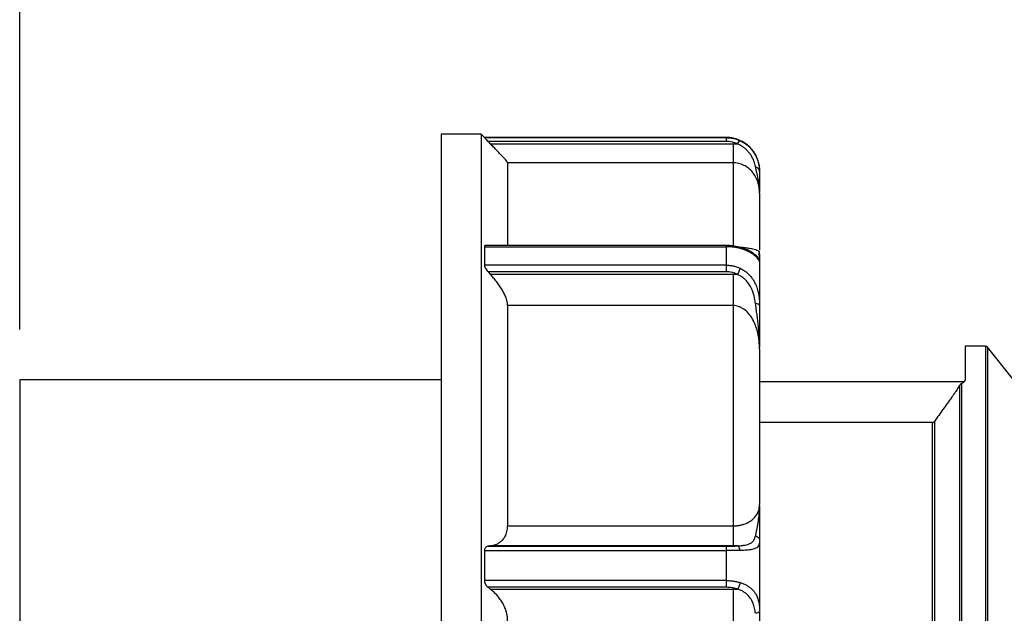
# Model space of a CAD drawing. Header units: inches. Extents: x 0 to 33, y 0 to 25.5.
# Tile 9 of 20: x 14.6 to 17.5, y 13.8 to 15.6. Entities that reach past the tile are written whole.
import ezdxf

# ---------------------------------------------------------------- set-up
doc = ezdxf.new("R2010")
doc.units = ezdxf.units.IN
doc.header["$LTSCALE"] = 3
doc.header["$MEASUREMENT"] = 0
doc.linetypes.add('SLD-Solid', pattern=[0])
doc.layers.add('DIMENSIONS', color=140, linetype='SLD-Solid', lineweight=25)
doc.styles.add('SLDTEXTSTYLE0', font='GOTHIC.TTF', dxfattribs={"width": 0.913})
doc.dimstyles.new('SLDDIMSTYLE1', dxfattribs={"dimtxt": 0.375, "dimasz": 0.45, "dimexe": 0, "dimexo": 0.0625, "dimgap": 0.09375, "dimtad": 0, "dimtih": 1, "dimtoh": 1, "dimrnd": 1e-09, "dimzin": 12, "dimdsep": 46, "dimtxsty": 'SLDTEXTSTYLE0', "dimsah": 1, "dimcen": 0.09, "dimadec": 0, "dimazin": 3, "dimtfac": 1, "dimtofl": 0, "dimtmove": 0, "dimatfit": 3, "dimfxl": 0, "dimfrac": 2, "dimtolj": 1, "dimtzin": 12, "dimarcsym": 0})
doc.dimstyles.new('SLDDIMSTYLE2', dxfattribs={"dimtxt": 0.375, "dimasz": 0.45, "dimexe": 0, "dimexo": 0.0625, "dimgap": 0.09375, "dimtad": 0, "dimtih": 1, "dimtoh": 1, "dimrnd": 1e-09, "dimzin": 4, "dimdsep": 46, "dimtxsty": 'SLDTEXTSTYLE0', "dimsah": 1, "dimcen": 0.09, "dimadec": 0, "dimazin": 1, "dimtfac": 1, "dimtofl": 0, "dimtmove": 0, "dimatfit": 3, "dimfxl": 0, "dimfrac": 2, "dimtolj": 1, "dimtzin": 12, "dimarcsym": 0})

# ---------------------------------------------------------------- blocks, each defined once
blk = doc.blocks.new('_D_1')
at = {"layer": 'DIMENSIONS'}
for p, q in [((14.5846, 14.6695), (14.5846, 16.806)), ((19.1701, 14.6699), (19.1701, 16.806)), ((14.5846, 16.431), (15.8108, 16.431)), ((19.1701, 16.431), (17.944, 16.431)), ((16.254, 16.4281), (16.1397, 16.4281)), ((16.1397, 16.4281), (16.1397, 15.8328)), ((17.5008, 16.4281), (17.6151, 16.4281)), ((17.6151, 16.4281), (17.6151, 15.8328)), ((16.1397, 15.8328), (16.254, 15.8328)), ((17.6151, 15.8328), (17.5008, 15.8328))]:
    blk.add_line(p, q, dxfattribs=at)
for points in [[(14.5846, 16.431), (15.0346, 16.341), (15.0346, 16.521)], [(19.1701, 16.431), (18.7201, 16.521), (18.7201, 16.341)]]:
    blk.add_solid(points, dxfattribs=at)
at = {"layer": 'DIMENSIONS', "char_height": 0.375, "attachment_point": 1, "style": 'SLDTEXTSTYLE0'}
for s, insert in [('4.59', (16.3925, 16.9833)), ('116.5', (16.254, 16.3118))]:
    blk.add_mtext(s, dxfattribs=dict(at, insert=insert))
blk = doc.blocks.new('_D_2')
at = {"layer": 'DIMENSIONS'}
for p, q in [((14.5846, 14.6695), (14.5846, 18.5458)), ((22.5858, 14.6951), (22.5858, 18.5458)), ((14.5846, 18.1708), (17.5187, 18.1708)), ((17.9618, 18.168), (17.8475, 18.168)), ((17.8475, 18.168), (17.8475, 17.5726)), ((19.2087, 18.168), (19.3229, 18.168)), ((19.3229, 18.168), (19.3229, 17.5726)), ((22.5858, 18.1708), (19.6518, 18.1708)), ((17.8475, 17.5726), (17.9618, 17.5726)), ((19.3229, 17.5726), (19.2087, 17.5726))]:
    blk.add_line(p, q, dxfattribs=at)
for points in [[(14.5846, 18.1708), (15.0346, 18.0808), (15.0346, 18.2608)], [(22.5858, 18.1708), (22.1358, 18.2608), (22.1358, 18.0808)]]:
    blk.add_solid(points, dxfattribs=at)
at = {"layer": 'DIMENSIONS', "char_height": 0.375, "attachment_point": 1, "style": 'SLDTEXTSTYLE0'}
for s, insert in [('8.00', (18.1003, 18.7231)), ('203.2', (17.9618, 18.0517))]:
    blk.add_mtext(s, dxfattribs=dict(at, insert=insert))

msp = doc.modelspace()

# ---------------------------------------------------------------- linework, layer by layer
for p, q in [((15.9547, 15.2499), (15.8366, 15.2499)), ((15.8366, 15.2499), (15.8366, 13.3995)), ((15.9646, 15.24), (15.9547, 15.2499)), ((15.9547, 15.2499), (15.9547, 13.3995)), ((16.6831, 15.24), (15.9646, 15.24)), ((15.9646, 15.24), (15.9646, 15.2394)), ((16.6831, 15.2394), (15.9646, 15.2394)), ((15.9754, 15.2281), (15.982, 15.2214)), ((16.6831, 15.2281), (15.9754, 15.2281)), ((15.982, 15.2214), (16.7028, 15.2214)), ((16.0335, 15.1649), (16.0335, 14.919)), ((16.7028, 15.1649), (16.0335, 15.1649)), ((15.9646, 14.9156), (15.9646, 14.8605)), ((15.9646, 14.9156), (16.6831, 14.9156)), ((16.6831, 14.919), (15.968, 14.919)), ((16.6831, 14.8605), (15.9646, 14.8605)), ((15.9754, 14.8411), (15.982, 14.8339)), ((16.6831, 14.8411), (15.9754, 14.8411)), ((15.982, 14.8339), (16.7028, 14.8339)), ((16.0335, 14.7406), (16.0335, 14.086)), ((16.7028, 14.7406), (16.0335, 14.7406)), ((17.4521, 14.6199), (17.3917, 14.6199)), ((17.3917, 14.6199), (17.3917, 14.5206)), ((17.5325, 14.5242), (17.4581, 14.6172)), ((15.8366, 14.5195), (14.5846, 14.5195)), ((14.5846, 14.5195), (14.5846, 13.3995)), ((17.3881, 14.5136), (16.7815, 14.5136)), ((17.2946, 14.3929), (16.7815, 14.3929)), ((16.0335, 14.086), (16.7028, 14.086)), ((15.9646, 14.0126), (15.9646, 13.9235)), ((15.9646, 14.0126), (16.6831, 14.0126)), ((15.982, 14.0265), (15.9754, 14.0256)), ((15.9754, 14.0256), (16.6831, 14.0256)), ((16.7028, 14.0265), (15.982, 14.0265)), ((16.6831, 13.9235), (15.9646, 13.9235)), ((15.9754, 13.9035), (15.982, 13.8985)), ((16.6831, 13.9035), (15.9754, 13.9035)), ((15.982, 13.8985), (16.7028, 13.8985))]:
    msp.add_line(p, q)
for centre, radius, start in [((16.6831, 15.1416), 0.0984, 0), ((17.4521, 14.6121), 0.00787, 38.66)]:
    msp.add_arc(centre, radius, start, 90)
for points, knots in [([(15.9646, 15.2394), (15.9646, 15.2394), (15.9646, 15.2393), (15.965, 15.2389), (15.9656, 15.2382), (15.9664, 15.2373), (15.968, 15.2357), (15.9709, 15.2327), (15.9738, 15.2297), (15.9754, 15.2281)], [0, 0, 0, 0, 0.086108, 0.174093, 0.264904, 0.359403, 0.458357, 0.704711, 1, 1, 1, 1]), ([(16.6831, 15.2394), (16.6851, 15.2394), (16.689, 15.2393), (16.695, 15.2388), (16.7009, 15.2378), (16.7068, 15.2366), (16.7126, 15.2349), (16.7183, 15.2329), (16.722, 15.2313), (16.7239, 15.2305)], [0, 0, 0, 0, 0.140849, 0.282232, 0.424231, 0.566928, 0.710404, 0.854736, 1, 1, 1, 1]), ([(16.6831, 15.2281), (16.6831, 15.2314), (16.6831, 15.2342), (16.6831, 15.2382), (16.6831, 15.2393), (16.6831, 15.2394)], [0, 0, 0, 0, 0.5, 0.5, 1, 1, 1, 1]), ([(16.0335, 15.1649), (16.0334, 15.1651), (16.0334, 15.1654), (16.033, 15.1661), (16.0324, 15.1671), (16.0315, 15.1683), (16.0304, 15.1698), (16.0283, 15.1724), (16.0242, 15.1772), (16.0175, 15.1845), (16.0097, 15.1928), (16.0012, 15.2017), (15.9919, 15.2113), (15.9853, 15.218), (15.982, 15.2214)], [0, 0, 0, 0, 0.0404213, 0.0808599, 0.1215336, 0.1626563, 0.2044348, 0.2470665, 0.3698147, 0.5004176, 0.6206013, 0.7463262, 0.8710299, 1, 1, 1, 1]), ([(16.7157, 15.2209), (16.7144, 15.2215), (16.7119, 15.2226), (16.708, 15.224), (16.704, 15.2252), (16.6985, 15.2266), (16.6915, 15.2278), (16.6859, 15.228), (16.6831, 15.2281)], [0, 0, 0, 0, 0.124543, 0.249146, 0.374229, 0.500207, 0.750868, 1, 1, 1, 1]), ([(16.7028, 15.2214), (16.7049, 15.2214), (16.7092, 15.2213), (16.7135, 15.221), (16.7157, 15.2209)], [0, 0, 0, 0, 0.4977616, 1, 1, 1, 1]), ([(16.7028, 15.2214), (16.7028, 15.208), (16.7028, 15.1801), (16.7028, 15.1666), (16.7028, 15.1649)], [0, 0, 0, 0, 0.428571, 1, 1, 1, 1]), ([(16.7157, 15.2209), (16.7172, 15.2235), (16.7206, 15.2288), (16.7231, 15.2307), (16.7239, 15.2305)], [0, 0, 0, 0, 0.428571, 1, 1, 1, 1]), ([(16.7695, 15.1529), (16.7692, 15.1541), (16.7687, 15.1567), (16.7676, 15.1608), (16.7662, 15.1654), (16.7645, 15.1702), (16.7626, 15.1751), (16.7603, 15.1799), (16.7577, 15.1847), (16.7539, 15.1907), (16.7485, 15.1977), (16.7411, 15.2053), (16.7331, 15.2117), (16.7246, 15.217), (16.7186, 15.2196), (16.7157, 15.2209)], [0, 0, 0, 0, 0.055436, 0.114937, 0.178587, 0.246515, 0.308192, 0.370187, 0.432295, 0.493921, 0.605773, 0.712282, 0.813532, 0.909474, 1, 1, 1, 1]), ([(16.7239, 15.2305), (16.7256, 15.2296), (16.7291, 15.228), (16.7341, 15.2251), (16.7388, 15.222), (16.7433, 15.2187), (16.7476, 15.2151), (16.7543, 15.2089), (16.7624, 15.1994), (16.7703, 15.1865), (16.7759, 15.1735), (16.779, 15.1621), (16.7806, 15.1526), (16.7814, 15.145), (16.7815, 15.1404), (16.7815, 15.1381)], [0, 0, 0, 0, 0.044412, 0.088528, 0.132382, 0.176005, 0.219431, 0.262693, 0.392863, 0.518139, 0.64067, 0.763702, 0.844718, 0.923367, 1, 1, 1, 1]), ([(16.7028, 15.1649), (16.7028, 15.1535), (16.7028, 15.1265), (16.7028, 15.0424), (16.7028, 14.9854), (16.7028, 14.9149)], [0, 0, 0, 0, 0.5, 0.5, 1, 1, 1, 1]), ([(16.7815, 15.0747), (16.7815, 15.0767), (16.7814, 15.0808), (16.7809, 15.0867), (16.7801, 15.0924), (16.7791, 15.0977), (16.7779, 15.1028), (16.7753, 15.1114), (16.7704, 15.1229), (16.7613, 15.1367), (16.7499, 15.1484), (16.7379, 15.1562), (16.7276, 15.1607), (16.7194, 15.1631), (16.7111, 15.1646), (16.7055, 15.1648), (16.7028, 15.1649)], [0, 0, 0, 0, 0.054666, 0.10687, 0.156599, 0.203844, 0.248596, 0.290848, 0.433237, 0.558579, 0.683711, 0.793742, 0.848245, 0.900323, 0.950654, 1, 1, 1, 1]), ([(16.7815, 15.1381), (16.7815, 15.1417), (16.7788, 15.1479), (16.7725, 15.1518), (16.7695, 15.1529)], [0, 0, 0, 0, 0.571429, 1, 1, 1, 1]), ([(16.7815, 15.0747), (16.7815, 15.0777), (16.7814, 15.0835), (16.7809, 15.0918), (16.7801, 15.0994), (16.7792, 15.1064), (16.7779, 15.1142), (16.7762, 15.1228), (16.774, 15.1326), (16.7717, 15.1423), (16.7702, 15.1494), (16.7695, 15.1529)], [0, 0, 0, 0, 0.120702, 0.23168, 0.333255, 0.425848, 0.509939, 0.639961, 0.759825, 0.882006, 1, 1, 1, 1]), ([(16.7815, 15.1416), (16.7815, 15.1416), (16.7815, 15.1415), (16.7815, 15.1408), (16.7815, 15.1397), (16.7815, 15.1386), (16.7815, 15.1381)], [0, 0, 0, 0, 0.2498426, 0.4997481, 0.7497797, 1, 1, 1, 1]), ([(16.7815, 15.1381), (16.7815, 15.1296), (16.7815, 15.1124), (16.7815, 15.0942), (16.7815, 15.0827), (16.7815, 15.0772)], [0, 0, 0, 0, 0.341844, 0.68955, 1, 1, 1, 1]), ([(16.7815, 15.0747), (16.7815, 15.0633), (16.7815, 15.0406), (16.7815, 14.9832), (16.7815, 14.9302), (16.7815, 14.9049)], [0, 0, 0, 0, 0.342757, 0.685514, 1, 1, 1, 1]), ([(15.968, 14.919), (15.968, 14.919), (15.9668, 14.9192), (15.9657, 14.9186), (15.9647, 14.9171), (15.9646, 14.9161), (15.9646, 14.9156)], [0, 0, 0, 0, 0.006592, 0.523371, 0.765782, 1, 1, 1, 1]), ([(16.6831, 14.9156), (16.6831, 14.9164), (16.6831, 14.9182), (16.6831, 14.9192), (16.6831, 14.919), (16.6831, 14.9189)], [0, 0, 0, 0, 0.46002, 0.92004, 1, 1, 1, 1]), ([(16.7205, 14.9146), (16.7145, 14.9159), (16.7025, 14.9184), (16.6895, 14.9188), (16.6831, 14.919)], [0, 0, 0, 0, 0.50017, 1, 1, 1, 1]), ([(16.7239, 14.9103), (16.722, 14.9108), (16.7183, 14.9117), (16.7126, 14.9129), (16.7068, 14.9139), (16.7009, 14.9146), (16.695, 14.9152), (16.689, 14.9155), (16.6851, 14.9155), (16.6831, 14.9156)], [0, 0, 0, 0, 0.145264, 0.289596, 0.433072, 0.575769, 0.717768, 0.859151, 1, 1, 1, 1]), ([(16.7239, 14.9103), (16.7233, 14.9123), (16.7216, 14.9148), (16.7193, 14.9148), (16.7182, 14.9144)], [0.25, 0.25, 0.25, 0.25, 0.6785714, 1, 1, 1, 1]), ([(16.7761, 14.8844), (16.7762, 14.8844), (16.7766, 14.884), (16.7747, 14.8862), (16.7693, 14.8916), (16.7563, 14.901), (16.7385, 14.9094), (16.7266, 14.9128), (16.7204, 14.9146)], [0, 0, 0, 0, 0.003599, 0.130093, 0.338808, 0.639713, 0.815824, 1, 1, 1, 1]), ([(16.7212, 14.9144), (16.726, 14.9141), (16.7364, 14.9134), (16.7498, 14.9116), (16.7657, 14.9085), (16.7789, 14.9038), (16.7806, 14.9002), (16.7815, 14.8983)], [0, 0, 0, 0, 0.104644, 0.229066, 0.370326, 0.67134, 1, 1, 1, 1]), ([(16.7815, 14.871), (16.7815, 14.8712), (16.7815, 14.8716), (16.7812, 14.8725), (16.7808, 14.8737), (16.7801, 14.875), (16.7788, 14.8774), (16.776, 14.8811), (16.771, 14.8862), (16.7652, 14.891), (16.7592, 14.8952), (16.752, 14.8994), (16.7437, 14.9034), (16.7344, 14.9072), (16.7274, 14.9092), (16.7239, 14.9103)], [0, 0, 0, 0, 0.046231, 0.0928, 0.139781, 0.187245, 0.235261, 0.357783, 0.480752, 0.564288, 0.648633, 0.734087, 0.820943, 0.909488, 1, 1, 1, 1]), ([(16.7639, 14.8911), (16.766, 14.8897), (16.7744, 14.8843), (16.78, 14.8758), (16.781, 14.8726), (16.7815, 14.871)], [0, 0, 0, 0, 0.149777, 0.582984, 1, 1, 1, 1]), ([(16.7815, 14.871), (16.7813, 14.8729), (16.781, 14.8767), (16.7787, 14.8817), (16.7763, 14.884), (16.7753, 14.8851)], [0, 0, 0, 0, 0.36257, 0.724785, 1, 1, 1, 1]), ([(16.7779, 14.8916), (16.7779, 14.8916), (16.7801, 14.8923), (16.7804, 14.8944), (16.7806, 14.8965)], [0, 0, 0, 0, 0.018867, 1, 1, 1, 1]), ([(16.7792, 14.8877), (16.7799, 14.8876), (16.7828, 14.887), (16.7813, 14.895), (16.7802, 14.9012)], [0, 0, 0, 0, 0.231057, 1, 1, 1, 1]), ([(16.7815, 14.8936), (16.7815, 14.8889), (16.7815, 14.8778), (16.7815, 14.8735), (16.7815, 14.871)], [0, 0, 0, 0, 0.422501, 1, 1, 1, 1]), ([(15.9646, 14.8605), (15.9646, 14.86), (15.9646, 14.8591), (15.965, 14.8575), (15.9656, 14.8558), (15.9664, 14.8538), (15.968, 14.8508), (15.9709, 14.8464), (15.9738, 14.843), (15.9754, 14.8411)], [0, 0, 0, 0, 0.086108, 0.174093, 0.264904, 0.359403, 0.458357, 0.704711, 1, 1, 1, 1]), ([(16.6831, 14.8605), (16.6851, 14.8604), (16.689, 14.8604), (16.695, 14.8598), (16.7009, 14.8589), (16.7068, 14.8575), (16.7126, 14.8558), (16.7183, 14.8538), (16.722, 14.8521), (16.7239, 14.8513)], [0, 0, 0, 0, 0.140849, 0.282232, 0.424231, 0.566928, 0.710404, 0.854736, 1, 1, 1, 1]), ([(16.6831, 14.8411), (16.6831, 14.8447), (16.6831, 14.8484), (16.6831, 14.8552), (16.6831, 14.8583), (16.6831, 14.8605)], [0, 0, 0, 0, 0.5, 0.5, 1, 1, 1, 1]), ([(16.7815, 14.871), (16.7815, 14.8665), (16.7815, 14.8577), (16.7815, 14.8441), (16.7815, 14.8303), (16.7815, 14.8161), (16.7815, 14.8017), (16.7815, 14.787), (16.7815, 14.772), (16.7815, 14.7567), (16.7815, 14.7463), (16.7815, 14.7411)], [0, 0, 0, 0, 0.111214, 0.222351, 0.333433, 0.444481, 0.555519, 0.666567, 0.777649, 0.888786, 1, 1, 1, 1]), ([(16.0335, 14.7406), (16.0334, 14.7416), (16.0334, 14.7438), (16.033, 14.7471), (16.0324, 14.7507), (16.0315, 14.7544), (16.0304, 14.7582), (16.0283, 14.7648), (16.0242, 14.7744), (16.0175, 14.7868), (16.0097, 14.7991), (16.0012, 14.8109), (15.9919, 14.8227), (15.9853, 14.8301), (15.982, 14.8339)], [0, 0, 0, 0, 0.040421, 0.08086, 0.121534, 0.162656, 0.204435, 0.247066, 0.369815, 0.500418, 0.620601, 0.746326, 0.87103, 1, 1, 1, 1]), ([(16.7157, 14.8333), (16.7144, 14.8339), (16.7119, 14.8352), (16.708, 14.8367), (16.704, 14.838), (16.6985, 14.8395), (16.6915, 14.8408), (16.6859, 14.841), (16.6831, 14.8411)], [0, 0, 0, 0, 0.124544, 0.249147, 0.37423, 0.500207, 0.750867, 1, 1, 1, 1]), ([(16.7028, 14.8339), (16.7028, 14.8194), (16.7028, 14.784), (16.7028, 14.7535), (16.7028, 14.7406)], [0, 0, 0, 0, 0.428571, 1, 1, 1, 1]), ([(16.7028, 14.8339), (16.7049, 14.8339), (16.7092, 14.8338), (16.7135, 14.8335), (16.7157, 14.8333)], [0, 0, 0, 0, 0.49777, 1, 1, 1, 1]), ([(16.7239, 14.8513), (16.7233, 14.8496), (16.7211, 14.8442), (16.7177, 14.8371), (16.7157, 14.8333)], [0, 0, 0, 0, 0.428571, 1, 1, 1, 1]), ([(16.7695, 14.7469), (16.7691, 14.7494), (16.7684, 14.7547), (16.7668, 14.7632), (16.7645, 14.7726), (16.7609, 14.7841), (16.7553, 14.7967), (16.7475, 14.8087), (16.7394, 14.8178), (16.7314, 14.8245), (16.7238, 14.8295), (16.7184, 14.8321), (16.7157, 14.8333)], [0, 0, 0, 0, 0.071985, 0.153885, 0.24597, 0.344728, 0.493496, 0.627164, 0.744468, 0.832229, 0.917402, 1, 1, 1, 1]), ([(16.7239, 14.8513), (16.7256, 14.8504), (16.7292, 14.8486), (16.7343, 14.8456), (16.7391, 14.8423), (16.7436, 14.8387), (16.7479, 14.8349), (16.7519, 14.8309), (16.7556, 14.8267), (16.759, 14.8223), (16.7622, 14.8177), (16.7651, 14.813), (16.7677, 14.8081), (16.7716, 14.7999), (16.7759, 14.7879), (16.779, 14.7738), (16.7806, 14.7615), (16.7814, 14.7512), (16.7815, 14.7445), (16.7815, 14.7411)], [0, 0, 0, 0, 0.04543, 0.09034, 0.134763, 0.178733, 0.222285, 0.265455, 0.308278, 0.350791, 0.393031, 0.435035, 0.476839, 0.518481, 0.641556, 0.764394, 0.844342, 0.922766, 1, 1, 1, 1]), ([(16.7028, 14.7406), (16.7028, 14.6517), (16.7028, 14.5509), (16.7028, 14.3308), (16.7028, 14.2114), (16.7028, 14.086)], [0, 0, 0, 0, 0.5, 0.5, 1, 1, 1, 1]), ([(16.7815, 14.6111), (16.7815, 14.6141), (16.7814, 14.62), (16.7809, 14.6286), (16.7801, 14.6368), (16.7791, 14.6445), (16.7779, 14.6518), (16.7753, 14.6642), (16.7704, 14.6807), (16.7613, 14.7005), (16.7499, 14.7171), (16.7379, 14.7282), (16.7276, 14.7346), (16.7194, 14.738), (16.7111, 14.7402), (16.7055, 14.7405), (16.7028, 14.7406)], [0, 0, 0, 0, 0.054667, 0.106868, 0.156592, 0.203828, 0.248568, 0.290805, 0.433183, 0.558536, 0.683671, 0.79371, 0.848222, 0.900307, 0.950646, 1, 1, 1, 1]), ([(16.7815, 14.6111), (16.7815, 14.6166), (16.7814, 14.627), (16.7809, 14.642), (16.7801, 14.6557), (16.7792, 14.6682), (16.7779, 14.682), (16.7762, 14.697), (16.774, 14.7139), (16.7717, 14.7303), (16.7702, 14.7414), (16.7695, 14.7469)], [0, 0, 0, 0, 0.12097, 0.232056, 0.33362, 0.426113, 0.510038, 0.640029, 0.759918, 0.882043, 1, 1, 1, 1]), ([(16.7815, 14.7411), (16.7815, 14.7425), (16.7788, 14.745), (16.7725, 14.7465), (16.7695, 14.7469)], [0, 0, 0, 0, 0.571429, 1, 1, 1, 1]), ([(16.7815, 14.7411), (16.7815, 14.7262), (16.7815, 14.696), (16.7815, 14.6553), (16.7815, 14.6287), (16.7815, 14.6159)], [0, 0, 0, 0, 0.338782, 0.683526, 1, 1, 1, 1]), ([(17.4521, 14.6199), (17.4521, 14.6199), (17.4521, 14.5999), (17.4521, 14.5219), (17.4521, 14.4638), (17.4521, 14.3153), (17.4521, 14.2248), (17.4521, 14.0201), (17.4521, 13.9059), (17.4521, 13.6649), (17.4521, 13.5381), (17.4521, 13.284), (17.4521, 13.1568), (17.4521, 12.9143), (17.4521, 12.799), (17.4521, 12.5915), (17.4521, 12.4993), (17.4521, 12.4231)], [0, 0, 0, 0, 0.125, 0.125, 0.25, 0.25, 0.375, 0.375, 0.5, 0.5, 0.625, 0.625, 0.75, 0.75, 0.875, 0.875, 1, 1, 1, 1]), ([(17.4583, 14.617), (17.4583, 14.617), (17.4583, 14.6192), (17.4583, 14.6116), (17.4583, 14.5931), (17.4583, 14.5601), (17.4583, 14.515), (17.4583, 14.4577), (17.4583, 14.389), (17.4583, 14.3095), (17.4583, 14.2202), (17.4583, 14.122), (17.4583, 14.016), (17.4583, 13.9033), (17.4583, 13.7852), (17.4583, 13.6629), (17.4583, 13.5377), (17.4583, 13.4111), (17.4583, 13.2843), (17.4583, 13.1587), (17.4583, 13.0358), (17.4583, 12.9168), (17.4583, 12.8031), (17.4583, 12.6957), (17.4583, 12.5963), (17.4583, 12.5159), (17.4583, 12.4731), (17.4583, 12.4568)], [0, 0, 0, 0, 0.000086, 0.042429, 0.084773, 0.127116, 0.16946, 0.211804, 0.254147, 0.296491, 0.338835, 0.381178, 0.423522, 0.465865, 0.508209, 0.550553, 0.592896, 0.63524, 0.677583, 0.719927, 0.762271, 0.804614, 0.846958, 0.889302, 0.931645, 0.973989, 1, 1, 1, 1]), ([(16.7815, 14.6111), (16.7815, 14.605), (16.7815, 14.5928), (16.7815, 14.5742), (16.7815, 14.5553), (16.7815, 14.5361), (16.7815, 14.5167), (16.7815, 14.497), (16.7815, 14.477), (16.7815, 14.4568), (16.7815, 14.4363), (16.7815, 14.4156), (16.7815, 14.3888), (16.7815, 14.3556), (16.7815, 14.3158), (16.7815, 14.2753), (16.7815, 14.2341), (16.7815, 14.1922), (16.7815, 14.1637), (16.7815, 14.1495)], [0, 0, 0, 0, 0.045533, 0.091018, 0.136466, 0.181887, 0.227293, 0.272694, 0.318101, 0.363525, 0.408977, 0.454467, 0.500006, 0.583444, 0.666751, 0.749993, 0.833238, 0.916551, 1, 1, 1, 1]), ([(17.3748, 14.5029), (17.3737, 14.501), (17.3714, 14.4972), (17.3679, 14.4914), (17.3635, 14.4847), (17.3584, 14.4769), (17.3544, 14.4713), (17.3524, 14.4684)], [0, 0, 0, 0, 0.165428, 0.332159, 0.500727, 0.753301, 1, 1, 1, 1]), ([(17.381, 14.5086), (17.3804, 14.5083), (17.3795, 14.5078), (17.378, 14.5067), (17.3768, 14.5055), (17.3757, 14.5043), (17.3751, 14.5033), (17.3748, 14.5029)], [0, 0, 0, 0, 0.229337, 0.443841, 0.643652, 0.828956, 1, 1, 1, 1]), ([(17.3748, 14.5029), (17.3748, 14.4587), (17.3748, 14.4022), (17.3748, 14.2684), (17.3748, 14.1911), (17.3748, 14.0207), (17.3748, 13.9276), (17.3748, 13.732), (17.3748, 13.6293), (17.3748, 13.4213), (17.3748, 13.3159), (17.3748, 13.1092), (17.3748, 13.0079), (17.3748, 12.8162), (17.3748, 12.7258), (17.3748, 12.5618), (17.3748, 12.4882), (17.3748, 12.4255)], [0, 0, 0, 0, 0.125, 0.125, 0.25, 0.25, 0.375, 0.375, 0.5, 0.5, 0.625, 0.625, 0.75, 0.75, 0.875, 0.875, 1, 1, 1, 1]), ([(17.3917, 14.5206), (17.3917, 14.5201), (17.3916, 14.519), (17.3911, 14.5174), (17.3902, 14.5158), (17.3886, 14.5138), (17.3859, 14.5112), (17.3826, 14.5095), (17.381, 14.5086)], [0, 0, 0, 0, 0.12525, 0.249557, 0.373855, 0.499078, 0.75104, 1, 1, 1, 1]), ([(17.381, 14.5086), (17.381, 14.4647), (17.381, 14.4084), (17.381, 14.2747), (17.381, 14.1973), (17.381, 14.0266), (17.381, 13.9333), (17.381, 13.7368), (17.381, 13.6337), (17.381, 13.4247), (17.381, 13.3187), (17.381, 13.1108), (17.381, 13.009), (17.381, 12.8161), (17.381, 12.7252), (17.381, 12.5602), (17.381, 12.4862), (17.381, 12.4231)], [0, 0, 0, 0, 0.125, 0.125, 0.25, 0.25, 0.375, 0.375, 0.5, 0.5, 0.625, 0.625, 0.75, 0.75, 0.875, 0.875, 1, 1, 1, 1]), ([(17.3524, 14.4684), (17.3436, 14.4563), (17.3264, 14.4322), (17.3092, 14.4081), (17.3008, 14.3962)], [0, 0, 0, 0, 0.507038, 1, 1, 1, 1]), ([(17.2946, 14.3929), (17.2952, 14.3929), (17.2963, 14.393), (17.298, 14.3937), (17.2996, 14.3947), (17.3004, 14.3957), (17.3008, 14.3962)], [0, 0, 0, 0, 0.22934, 0.470816, 0.726983, 1, 1, 1, 1]), ([(17.2946, 12.4376), (17.2946, 12.4885), (17.2946, 12.5508), (17.2946, 12.6935), (17.2946, 12.774), (17.2946, 12.9477), (17.2946, 13.0409), (17.2946, 13.2333), (17.2946, 13.3327), (17.2946, 13.5305), (17.2946, 13.6291), (17.2946, 13.8186), (17.2946, 13.9096), (17.2946, 14.0775), (17.2946, 14.1545), (17.2946, 14.2892), (17.2946, 14.3469), (17.2946, 14.3929)], [0, 0, 0, 0, 0.125, 0.125, 0.25, 0.25, 0.375, 0.375, 0.5, 0.5, 0.625, 0.625, 0.75, 0.75, 0.875, 0.875, 1, 1, 1, 1]), ([(17.3008, 14.3962), (17.3008, 14.3502), (17.3008, 14.2924), (17.3008, 14.1575), (17.3008, 14.0803), (17.3008, 13.9119), (17.3008, 13.8207), (17.3008, 13.6306), (17.3008, 13.5317), (17.3008, 13.3332), (17.3008, 13.2336), (17.3008, 13.0404), (17.3008, 12.9469), (17.3008, 12.7727), (17.3008, 12.6919), (17.3008, 12.5486), (17.3008, 12.4862), (17.3008, 12.435)], [0, 0, 0, 0, 0.125, 0.125, 0.25, 0.25, 0.375, 0.375, 0.5, 0.5, 0.625, 0.625, 0.75, 0.75, 0.875, 0.875, 1, 1, 1, 1]), ([(16.7028, 14.086), (16.7041, 14.086), (16.7069, 14.0861), (16.7111, 14.0863), (16.7152, 14.0867), (16.7193, 14.0873), (16.7234, 14.088), (16.7274, 14.0889), (16.7314, 14.09), (16.7391, 14.0924), (16.7499, 14.0973), (16.7613, 14.1052), (16.7704, 14.1149), (16.776, 14.1242), (16.7793, 14.1329), (16.7811, 14.1409), (16.7814, 14.1465), (16.7815, 14.1495)], [0, 0, 0, 0, 0.024684, 0.049497, 0.074541, 0.099914, 0.12571, 0.152017, 0.178919, 0.206492, 0.316976, 0.441542, 0.566978, 0.709248, 0.796246, 0.893188, 1, 1, 1, 1]), ([(16.7695, 14.0563), (16.7699, 14.0579), (16.7706, 14.0612), (16.7718, 14.0662), (16.7729, 14.0716), (16.7744, 14.0788), (16.7763, 14.0884), (16.7786, 14.1033), (16.781, 14.1238), (16.7813, 14.1403), (16.7815, 14.1495)], [0, 0, 0, 0, 0.0584497, 0.117826, 0.178309, 0.2400865, 0.3601035, 0.489976, 0.7155843, 1, 1, 1, 1]), ([(16.7815, 14.1459), (16.7815, 14.1278), (16.7815, 14.0905), (16.7815, 14.0583), (16.7815, 14.0418)], [0, 0, 0, 0, 0.484005, 1, 1, 1, 1]), ([(15.982, 14.0265), (15.9837, 14.0267), (15.987, 14.0273), (15.9919, 14.0285), (15.9966, 14.03), (16.0026, 14.0325), (16.0097, 14.0365), (16.0175, 14.043), (16.0242, 14.0512), (16.0288, 14.0602), (16.0316, 14.0691), (16.0332, 14.0773), (16.0334, 14.0831), (16.0335, 14.086)], [0, 0, 0, 0, 0.065113, 0.129007, 0.191838, 0.253768, 0.379485, 0.499693, 0.630288, 0.75306, 0.837425, 0.919178, 1, 1, 1, 1]), ([(16.7028, 14.086), (16.7028, 14.0679), (16.7028, 14.0403), (16.7028, 14.0283), (16.7028, 14.0265)], [0, 0, 0, 0, 0.571429, 1, 1, 1, 1]), ([(16.7157, 14.0265), (16.7173, 14.0266), (16.7205, 14.0268), (16.7252, 14.0272), (16.7298, 14.0277), (16.7342, 14.0283), (16.7402, 14.0293), (16.7475, 14.0311), (16.7544, 14.034), (16.7602, 14.038), (16.7646, 14.0431), (16.7677, 14.0495), (16.7689, 14.0543), (16.7695, 14.0563)], [0, 0, 0, 0, 0.048663, 0.098636, 0.14989, 0.2024, 0.256148, 0.37377, 0.507476, 0.604337, 0.754524, 0.891183, 1, 1, 1, 1]), ([(16.7815, 14.0418), (16.7815, 14.0407), (16.7815, 14.0387), (16.7812, 14.0359), (16.7808, 14.0332), (16.7801, 14.0307), (16.7788, 14.0271), (16.776, 14.0231), (16.771, 14.0197), (16.7652, 14.0174), (16.7592, 14.0158), (16.752, 14.0146), (16.7437, 14.0138), (16.7344, 14.0133), (16.7274, 14.0131), (16.7239, 14.013)], [0, 0, 0, 0, 0.046231, 0.0928, 0.139781, 0.187245, 0.235261, 0.357783, 0.480752, 0.564288, 0.648634, 0.734088, 0.820944, 0.909488, 1, 1, 1, 1]), ([(16.7695, 14.0563), (16.7735, 14.0549), (16.7795, 14.0506), (16.7815, 14.0444), (16.7815, 14.0418)], [0, 0, 0, 0, 0.571429, 1, 1, 1, 1]), ([(16.7815, 14.0418), (16.7815, 14.0341), (16.7815, 14.0189), (16.7815, 13.9959), (16.7815, 13.9727), (16.7815, 13.9495), (16.7815, 13.9261), (16.7815, 13.9027), (16.7815, 13.8791), (16.7815, 13.8555), (16.7815, 13.8396), (16.7815, 13.8317)], [0, 0, 0, 0, 0.1112143, 0.2223512, 0.3334328, 0.4444813, 0.5555187, 0.6665672, 0.7776488, 0.8887857, 1, 1, 1, 1]), ([(15.9754, 14.0256), (15.9746, 14.0254), (15.9731, 14.0252), (15.9711, 14.0243), (15.9694, 14.0233), (15.9682, 14.0222), (15.967, 14.0209), (15.9658, 14.019), (15.9648, 14.016), (15.9646, 14.0137), (15.9646, 14.0126)], [0, 0, 0, 0, 0.1417432, 0.2724747, 0.3925077, 0.5022471, 0.5425752, 0.7046849, 0.8558305, 1, 1, 1, 1]), ([(16.6831, 14.0256), (16.6845, 14.0256), (16.6873, 14.0256), (16.6915, 14.0256), (16.6957, 14.0257), (16.7012, 14.0259), (16.708, 14.0261), (16.7131, 14.0264), (16.7157, 14.0265)], [0, 0, 0, 0, 0.123592, 0.247824, 0.373143, 0.499988, 0.749512, 1, 1, 1, 1]), ([(16.6831, 14.0126), (16.6831, 14.016), (16.6831, 14.0191), (16.6831, 14.0237), (16.6831, 14.0251), (16.6831, 14.0256)], [0, 0, 0, 0, 0.5, 0.5, 1, 1, 1, 1]), ([(16.7239, 14.013), (16.722, 14.013), (16.7183, 14.0129), (16.7126, 14.0128), (16.7068, 14.0127), (16.7009, 14.0127), (16.695, 14.0126), (16.689, 14.0126), (16.6851, 14.0126), (16.6831, 14.0126)], [0, 0, 0, 0, 0.145264, 0.289596, 0.433072, 0.575769, 0.717768, 0.859151, 1, 1, 1, 1]), ([(16.7157, 14.0265), (16.7135, 14.0265), (16.7092, 14.0265), (16.7049, 14.0265), (16.7028, 14.0265)], [0, 0, 0, 0, 0.501251, 1, 1, 1, 1]), ([(16.7239, 14.013), (16.7233, 14.0161), (16.7211, 14.0227), (16.7177, 14.0261), (16.7157, 14.0265)], [0, 0, 0, 0, 0.428571, 1, 1, 1, 1]), ([(15.9646, 13.9235), (15.9646, 13.9228), (15.9646, 13.9214), (15.965, 13.9192), (15.9656, 13.917), (15.9664, 13.9148), (15.968, 13.9116), (15.9709, 13.9074), (15.9738, 13.9049), (15.9754, 13.9035)], [0, 0, 0, 0, 0.086108, 0.174093, 0.264904, 0.359403, 0.458357, 0.704711, 1, 1, 1, 1]), ([(16.6831, 13.9235), (16.6851, 13.9235), (16.689, 13.9234), (16.695, 13.923), (16.7009, 13.9224), (16.7068, 13.9216), (16.7126, 13.9205), (16.7183, 13.9192), (16.722, 13.9181), (16.7239, 13.9176)], [0, 0, 0, 0, 0.140849, 0.282232, 0.424231, 0.566928, 0.710404, 0.854736, 1, 1, 1, 1]), ([(16.6831, 13.9035), (16.6831, 13.906), (16.6831, 13.9092), (16.6831, 13.9162), (16.6831, 13.92), (16.6831, 13.9235)], [0, 0, 0, 0, 0.5, 0.5, 1, 1, 1, 1]), ([(16.7239, 13.9176), (16.7233, 13.9146), (16.7211, 13.9072), (16.7177, 13.9007), (16.7157, 13.8981)], [0, 0, 0, 0, 0.428571, 1, 1, 1, 1]), ([(16.7239, 13.9176), (16.7256, 13.917), (16.7292, 13.9158), (16.7343, 13.9138), (16.7391, 13.9117), (16.7436, 13.9093), (16.7479, 13.9067), (16.7519, 13.9039), (16.7556, 13.901), (16.759, 13.8979), (16.7622, 13.8946), (16.7651, 13.8912), (16.7677, 13.8876), (16.7716, 13.8814), (16.7759, 13.8722), (16.779, 13.8607), (16.7806, 13.8502), (16.7814, 13.8411), (16.7815, 13.8348), (16.7815, 13.8317)], [0, 0, 0, 0, 0.045431, 0.090341, 0.134764, 0.178734, 0.222286, 0.265456, 0.308279, 0.350793, 0.393032, 0.435035, 0.476839, 0.518481, 0.641556, 0.764394, 0.844341, 0.922765, 1, 1, 1, 1]), ([(16.0335, 13.804), (16.0334, 13.8056), (16.0334, 13.8087), (16.033, 13.8134), (16.0324, 13.8181), (16.0315, 13.8229), (16.0304, 13.8277), (16.0283, 13.8356), (16.0242, 13.8465), (16.0175, 13.8591), (16.0097, 13.8708), (16.0012, 13.881), (15.9919, 13.8905), (15.9853, 13.8958), (15.982, 13.8985)], [0, 0, 0, 0, 0.040421, 0.08086, 0.121534, 0.162656, 0.204435, 0.247066, 0.369815, 0.500418, 0.620601, 0.746326, 0.87103, 1, 1, 1, 1]), ([(16.7157, 13.8981), (16.7144, 13.8985), (16.7119, 13.8994), (16.708, 13.9004), (16.704, 13.9014), (16.6985, 13.9024), (16.6915, 13.9033), (16.6859, 13.9034), (16.6831, 13.9035)], [0, 0, 0, 0, 0.124543, 0.249147, 0.37423, 0.500207, 0.750867, 1, 1, 1, 1]), ([(16.7028, 13.8985), (16.7028, 13.8884), (16.7028, 13.8591), (16.7028, 13.8232), (16.7028, 13.804)], [0, 0, 0, 0, 0.428571, 1, 1, 1, 1]), ([(16.7028, 13.8985), (16.7049, 13.8985), (16.7092, 13.8984), (16.7135, 13.8982), (16.7157, 13.8981)], [0, 0, 0, 0, 0.49777, 1, 1, 1, 1]), ([(16.7695, 13.8263), (16.7691, 13.8287), (16.7684, 13.8338), (16.7668, 13.8417), (16.7645, 13.8502), (16.7609, 13.8602), (16.7553, 13.8706), (16.7475, 13.8801), (16.7394, 13.8869), (16.7314, 13.8918), (16.7238, 13.8954), (16.7184, 13.8972), (16.7157, 13.8981)], [0, 0, 0, 0, 0.0719908, 0.1538915, 0.2459706, 0.3447282, 0.4934964, 0.6271644, 0.744468, 0.8322286, 0.9174017, 1, 1, 1, 1]), ([(16.7815, 13.8317), (16.7815, 13.8304), (16.7788, 13.8281), (16.7725, 13.8267), (16.7695, 13.8263)], [0, 0, 0, 0, 0.571429, 1, 1, 1, 1]), ([(16.7815, 13.8317), (16.7815, 13.816), (16.7815, 13.7844), (16.7815, 13.7367), (16.7815, 13.7051), (16.7815, 13.69)], [0, 0, 0, 0, 0.337606, 0.681174, 1, 1, 1, 1])]:
    msp.add_open_spline(points, degree=3, knots=knots)
for points in [[(16.6831, 14.8605), (16.6831, 14.8795), (16.6831, 14.8978), (16.6831, 14.9156)], [(16.6831, 13.9235), (16.6831, 13.9534), (16.6831, 13.9831), (16.6831, 14.0126)]]:
    msp.add_open_spline(points, degree=3)

# ---------------------------------------------------------------- dimensions: what is measured, and where the dimension line sits
at = {"layer": 'DIMENSIONS'}
for base, p2, dimstyle, picture, middle in [((22.5858, 18.1708), (22.5858, 14.5451), 'SLDDIMSTYLE2', '_D_2', (18.5852, 18.1708)), ((19.1701, 16.431), (19.1701, 14.5199), 'SLDDIMSTYLE1', '_D_1', (16.8774, 16.431))]:
    dim = msp.add_linear_dim(base=base, p1=(14.5846, 14.5195), p2=p2, angle=0, dimstyle=dimstyle, dxfattribs=at)
    dim.commit()
    dim.dimension.update_dxf_attribs({"geometry": picture, "text_midpoint": middle, "dimtype": 160})

doc.saveas('drawing.dxf')
